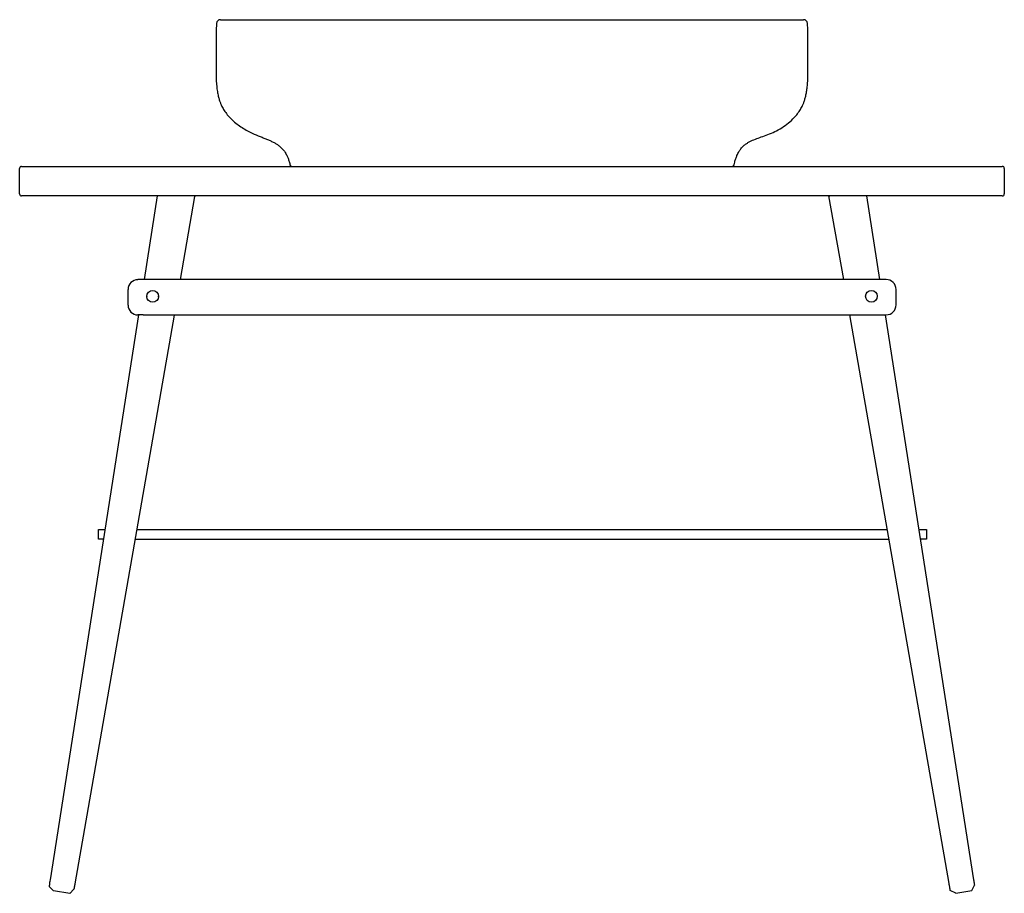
# Model space of a CAD drawing. Header units: millimetres. Extents: x 4074.56 to 4075.56, y 2580.41 to 2581.3.
import ezdxf

# ---------------------------------------------------------------- set-up
doc = ezdxf.new("R2010")
doc.units = ezdxf.units.MM
doc.layers.add('SANINDUSA', color=3, linetype='Continuous')

msp = doc.modelspace()

# ---------------------------------------------------------------- linework, layer by layer
at = {"layer": 'SANINDUSA'}
for p, q in [((4074.5644, 2581.1203), (4074.5644, 2581.1463)), ((4074.5664, 2581.1483), (4074.6044, 2581.1483)), ((4074.6044, 2581.1483), (4075.5244, 2581.1483)), ((4074.8391, 2581.1499), (4074.8391, 2581.1499)), ((4075.5244, 2581.1483), (4075.5624, 2581.1483)), ((4075.5644, 2581.1463), (4075.5644, 2581.1203)), ((4074.6044, 2581.1183), (4074.5664, 2581.1183)), ((4075.5244, 2581.1183), (4074.6044, 2581.1183)), ((4074.6911, 2581.0333), (4074.7044, 2581.1183)), ((4074.7276, 2581.0333), (4074.7424, 2581.1176)), ((4074.7425, 2581.1183), (4074.7424, 2581.1176)), ((4075.4013, 2581.0333), (4075.3864, 2581.1183)), ((4075.3864, 2581.1183), (4075.3865, 2581.1176)), ((4075.4244, 2581.1183), (4075.4378, 2581.0333)), ((4075.5624, 2581.1183), (4075.5244, 2581.1183)), ((4075.4445, 2581.0333), (4074.6845, 2581.0333)), ((4074.6745, 2581.0084), (4074.6745, 2581.0233)), ((4075.4545, 2581.0225), (4075.4545, 2581.0234)), ((4075.4545, 2581.0075), (4075.4545, 2581.0225)), ((4074.6935, 2581.0163), (4074.6935, 2581.0158)), ((4074.7055, 2581.0159), (4074.7055, 2581.0164)), ((4075.4235, 2581.0163), (4075.4235, 2581.0159)), ((4075.4355, 2581.016), (4075.4355, 2581.0164)), ((4074.6745, 2581.0075), (4074.6745, 2581.0084)), ((4074.5956, 2580.4239), (4074.6855, 2580.9975)), ((4074.7213, 2580.9971), (4074.6205, 2580.4199)), ((4074.6899, 2580.9975), (4074.6845, 2580.9975)), ((4074.6899, 2580.9975), (4074.6906, 2580.9976)), ((4074.6906, 2580.9976), (4075.4445, 2580.9976)), ((4074.7214, 2580.9975), (4074.7213, 2580.9971)), ((4075.5084, 2580.42), (4075.4075, 2580.9976)), ((4075.4434, 2580.9976), (4075.5333, 2580.4238)), ((4075.4445, 2580.9976), (4075.4445, 2580.9976)), ((4074.6444, 2580.7697), (4074.6444, 2580.7797)), ((4074.6444, 2580.7797), (4074.6514, 2580.7797)), ((4074.6833, 2580.7797), (4075.4456, 2580.7797)), ((4075.4775, 2580.7797), (4075.4854, 2580.7797)), ((4075.4854, 2580.7797), (4075.4854, 2580.7697)), ((4074.6498, 2580.7697), (4074.6444, 2580.7697)), ((4074.6816, 2580.7697), (4075.4473, 2580.7697)), ((4075.4854, 2580.7697), (4075.4791, 2580.7697)), ((4074.5989, 2580.4127), (4074.5945, 2580.4169)), ((4074.6153, 2580.4101), (4074.5989, 2580.4127)), ((4074.6195, 2580.4145), (4074.6153, 2580.4101)), ((4075.5151, 2580.4104), (4075.5096, 2580.413)), ((4075.5151, 2580.4104), (4075.5314, 2580.4129)), ((4075.5314, 2580.4129), (4075.5341, 2580.4184))]:
    msp.add_line(p, q, dxfattribs=at)
at = {"layer": 'SANINDUSA', "flags": 128}
for points in [[(4074.5945, 2580.4169), (4074.5946, 2580.4171), (4074.5946, 2580.4175), (4074.5947, 2580.4182), (4074.5949, 2580.419), (4074.595, 2580.4201), (4074.5952, 2580.4213), (4074.5954, 2580.4226), (4074.5956, 2580.4239)], [(4075.5333, 2580.4238), (4075.5334, 2580.4228), (4075.5336, 2580.4218), (4075.5337, 2580.4209), (4075.5339, 2580.42), (4075.534, 2580.4194), (4075.5341, 2580.4188), (4075.5341, 2580.4185), (4075.5341, 2580.4184)]]:
    msp.add_lwpolyline(points, dxfattribs=at)
at = {"layer": 'SANINDUSA'}
for centre in [(4074.6995, 2581.0163), (4075.4295, 2581.0164)]:
    msp.add_circle(centre, 0.00599, dxfattribs=at)
for centre, radius, start, end in [((4074.7683, 2581.2933), 0.004, 89.9998, 177.7019), ((4075.3606, 2581.2933), 0.004, 2.2048, 90.0002), ((4074.5664, 2581.1463), 0.002, 90, 180), ((4074.8409, 2581.1503), 0.002, 192.6373, 269.9999), ((4075.288, 2581.1503), 0.002, 270.0002, 346.8852), ((4075.5624, 2581.1463), 0.002, 0, 90), ((4074.5664, 2581.1203), 0.002, 180, 270), ((4075.5624, 2581.1203), 0.002, 270, 0), ((4074.6845, 2581.0233), 0.00998, 89.8832, 179.8775), ((4075.4445, 2581.0234), 0.00998, 0.1218, 90.1258), ((4074.6845, 2581.0075), 0.00998, 180.1218, 270.1258), ((4075.4445, 2581.0076), 0.00998, 269.883, 359.8779)]:
    msp.add_arc(centre, radius, start, end, dxfattribs=at)
for points, knots in [([(4074.7643, 2581.2934), (4074.7642, 2581.2902), (4074.764, 2581.2836), (4074.7639, 2581.274), (4074.7639, 2581.2649), (4074.7639, 2581.2568), (4074.7639, 2581.2492), (4074.7638, 2581.2418), (4074.7641, 2581.2348), (4074.7646, 2581.2286), (4074.7653, 2581.2233), (4074.7663, 2581.2188), (4074.7674, 2581.2152), (4074.7685, 2581.2121), (4074.77, 2581.2087), (4074.7722, 2581.2049), (4074.7753, 2581.2006), (4074.7793, 2581.1964), (4074.7839, 2581.1922), (4074.789, 2581.1885), (4074.7953, 2581.1846), (4074.8025, 2581.181), (4074.8093, 2581.1784), (4074.8143, 2581.1764), (4074.8178, 2581.1749), (4074.8212, 2581.1734), (4074.8241, 2581.1718), (4074.8269, 2581.17), (4074.8296, 2581.1679), (4074.8321, 2581.1653), (4074.8344, 2581.1622), (4074.8361, 2581.159), (4074.8374, 2581.1557), (4074.8383, 2581.1527), (4074.8388, 2581.1507), (4074.8389, 2581.1498)], [0, 0, 0, 0, 0.053541, 0.110115, 0.160402, 0.205074, 0.244941, 0.288589, 0.32776, 0.362303, 0.392092, 0.417239, 0.437956, 0.454993, 0.472756, 0.499056, 0.528412, 0.560811, 0.59584, 0.631494, 0.666894, 0.718018, 0.765883, 0.788026, 0.80904, 0.829045, 0.848946, 0.864964, 0.883798, 0.905903, 0.925286, 0.947976, 0.965545, 0.985604, 1, 1, 1, 1]), ([(4074.7683, 2581.2973), (4074.7683, 2581.2973), (4074.7682, 2581.2973), (4074.7685, 2581.2973), (4074.7692, 2581.2973), (4074.7703, 2581.2973), (4074.7717, 2581.2973), (4074.7735, 2581.2973), (4074.775, 2581.2973), (4074.7758, 2581.2973)], [0, 0, 0, 0, 0.0293003, 0.1988682, 0.3684362, 0.5260546, 0.6836729, 0.8418364, 1, 1, 1, 1]), ([(4074.7758, 2581.2973), (4074.7765, 2581.2973), (4074.7779, 2581.2973), (4074.7811, 2581.2973), (4074.785, 2581.2973), (4074.7897, 2581.2973), (4074.7954, 2581.2973), (4074.8021, 2581.2973), (4074.8095, 2581.2973), (4074.8177, 2581.2973), (4074.8265, 2581.2973), (4074.836, 2581.2973), (4074.846, 2581.2973), (4074.8564, 2581.2973), (4074.8673, 2581.2973), (4074.8784, 2581.2973), (4074.8898, 2581.2973), (4074.8975, 2581.2973), (4074.9013, 2581.2973)], [0, 0, 0, 0, 0.058036, 0.116243, 0.17445, 0.232484, 0.295961, 0.359665, 0.42337, 0.486848, 0.550884, 0.615153, 0.679422, 0.74346, 0.807476, 0.871724, 0.935977, 1, 1, 1, 1]), ([(4074.9013, 2581.2973), (4074.9203, 2581.2973), (4074.9582, 2581.2973), (4075.0126, 2581.2973), (4075.048, 2581.2973), (4075.0644, 2581.2973)], [0, 0, 0, 0, 0.348825, 0.697802, 1, 1, 1, 1]), ([(4075.0644, 2581.2973), (4075.0829, 2581.2973), (4075.1199, 2581.2973), (4075.1743, 2581.2973), (4075.2102, 2581.2973), (4075.2276, 2581.2973)], [0, 0, 0, 0, 0.339573, 0.679284, 1, 1, 1, 1]), ([(4075.2276, 2581.2973), (4075.2311, 2581.2973), (4075.2382, 2581.2973), (4075.2486, 2581.2973), (4075.259, 2581.2973), (4075.2693, 2581.2973), (4075.2795, 2581.2973), (4075.2896, 2581.2973), (4075.2992, 2581.2973), (4075.3082, 2581.2973), (4075.3166, 2581.2973), (4075.3243, 2581.2973), (4075.3312, 2581.2973), (4075.3374, 2581.2973), (4075.3427, 2581.2973), (4075.3471, 2581.2973), (4075.3507, 2581.2973), (4075.3523, 2581.2973), (4075.3531, 2581.2973)], [0, 0, 0, 0, 0.058896, 0.117971, 0.177041, 0.235931, 0.299441, 0.363177, 0.426913, 0.490422, 0.553985, 0.617776, 0.681568, 0.745132, 0.808734, 0.872564, 0.936396, 1, 1, 1, 1]), ([(4075.29, 2581.1498), (4075.2902, 2581.1508), (4075.2907, 2581.153), (4075.2917, 2581.1562), (4075.293, 2581.1598), (4075.2947, 2581.1631), (4075.297, 2581.1664), (4075.2995, 2581.1691), (4075.3021, 2581.1712), (4075.3056, 2581.1734), (4075.3102, 2581.1755), (4075.3162, 2581.1777), (4075.3228, 2581.1799), (4075.3298, 2581.1827), (4075.3368, 2581.1864), (4075.3436, 2581.191), (4075.3492, 2581.1958), (4075.3536, 2581.2006), (4075.3567, 2581.2049), (4075.3589, 2581.2088), (4075.3604, 2581.2121), (4075.3616, 2581.2153), (4075.3626, 2581.2189), (4075.3635, 2581.2232), (4075.3643, 2581.228), (4075.3648, 2581.2334), (4075.365, 2581.2395), (4075.3651, 2581.2463), (4075.365, 2581.2533), (4075.365, 2581.2606), (4075.365, 2581.268), (4075.365, 2581.2763), (4075.3649, 2581.2848), (4075.3647, 2581.2907), (4075.3646, 2581.2934)], [0, 0, 0, 0, 0.016216, 0.037634, 0.056219, 0.079882, 0.09972, 0.121917, 0.140583, 0.156436, 0.189643, 0.224614, 0.263266, 0.305181, 0.349519, 0.395288, 0.440595, 0.473106, 0.502565, 0.528904, 0.546638, 0.563699, 0.584467, 0.609611, 0.636026, 0.666207, 0.700116, 0.73742, 0.77932, 0.816417, 0.85753, 0.90319, 0.9538, 1, 1, 1, 1]), ([(4075.3531, 2581.2973), (4075.3539, 2581.2973), (4075.3555, 2581.2973), (4075.3574, 2581.2973), (4075.3589, 2581.2973), (4075.3599, 2581.2973), (4075.3605, 2581.2973), (4075.3606, 2581.2973), (4075.3606, 2581.2973)], [0, 0, 0, 0, 0.169575, 0.33915, 0.509403, 0.679657, 0.846555, 1, 1, 1, 1]), ([(4074.6205, 2580.4199), (4074.6205, 2580.4198), (4074.6204, 2580.4196), (4074.6204, 2580.4194), (4074.6204, 2580.4192), (4074.6203, 2580.419), (4074.6203, 2580.4187), (4074.6202, 2580.4183), (4074.6201, 2580.4178), (4074.62, 2580.4174), (4074.6199, 2580.4168), (4074.6198, 2580.4161), (4074.6197, 2580.4155), (4074.6197, 2580.4151), (4074.6196, 2580.4149), (4074.6196, 2580.4147), (4074.6196, 2580.4146), (4074.6196, 2580.4145), (4074.6195, 2580.4145), (4074.6195, 2580.4145), (4074.6195, 2580.4145)], [0, 0, 0, 0, 0.025042, 0.050029, 0.075004, 0.100009, 0.125088, 0.187575, 0.250129, 0.312615, 0.375167, 0.500033, 0.624895, 0.687375, 0.749922, 0.812401, 0.874946, 0.91666, 0.958278, 1, 1, 1, 1]), ([(4075.5096, 2580.413), (4075.5096, 2580.413), (4075.5096, 2580.413), (4075.5096, 2580.413), (4075.5096, 2580.413), (4075.5096, 2580.413), (4075.5096, 2580.4131), (4075.5096, 2580.4131), (4075.5096, 2580.4133), (4075.5095, 2580.4135), (4075.5095, 2580.4138), (4075.5094, 2580.4143), (4075.5093, 2580.415), (4075.5091, 2580.4161), (4075.5089, 2580.4171), (4075.5087, 2580.418), (4075.5086, 2580.4185), (4075.5086, 2580.419), (4075.5085, 2580.4193), (4075.5085, 2580.4196), (4075.5084, 2580.4199), (4075.5084, 2580.42)], [0, 0, 0, 0, 0.020876, 0.041709, 0.062521, 0.083339, 0.104188, 0.125092, 0.187588, 0.250136, 0.312633, 0.375182, 0.500064, 0.624949, 0.749838, 0.812342, 0.874898, 0.906137, 0.937449, 0.968729, 1, 1, 1, 1])]:
    msp.add_open_spline(points, degree=3, knots=knots, dxfattribs=at)

doc.saveas('drawing.dxf')
